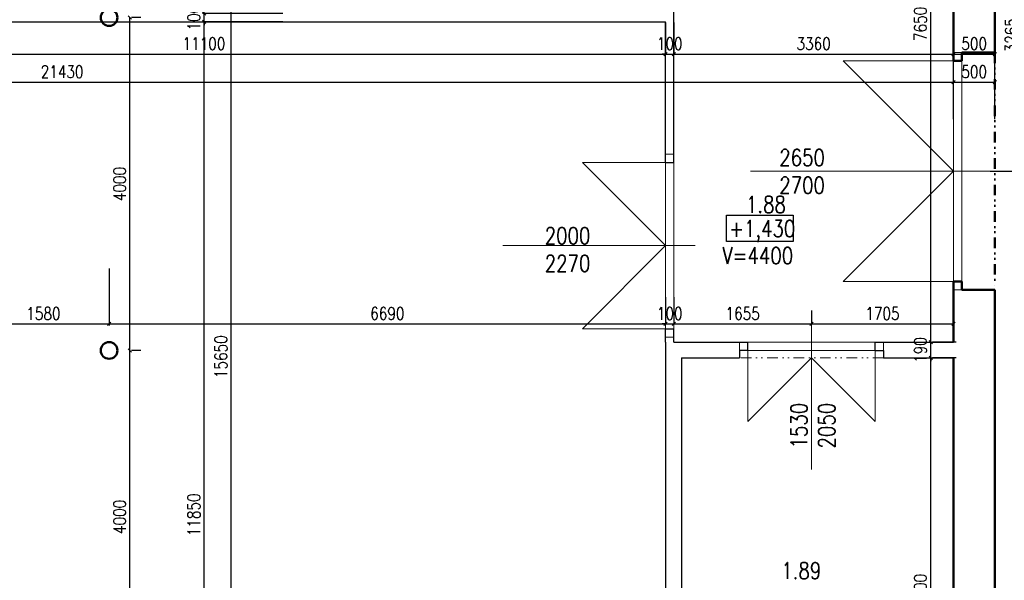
# Model space of a CAD drawing. Header units: millimetres. Extents: x -238874 to 551972, y -298952 to 658415.
# Tile 82 of 256: x 51333 to 63170, y 20988 to 27725. Entities that reach past the tile are written whole.
import ezdxf

# ---------------------------------------------------------------- set-up
doc = ezdxf.new("R2010")
doc.units = ezdxf.units.MM
doc.header["$LTSCALE"] = 20
doc.linetypes.add('DIVIDE2', pattern=[15.875, 6.35, -3.175, 0, -3.175, 0, -3.175])
for name, color, linetype in [('ALP', 141, 'Continuous'), ('CZ', 255, 'Continuous'), ('KOTY', 8, 'Continuous'), ('ZDP', 50, 'Continuous')]:
    doc.layers.add(name, color=color, linetype=linetype)
doc.layers.add('NOSNÉ', color=8, linetype='Continuous', lineweight=50)
doc.layers.add('PRUCHODY', color=7, linetype='Continuous', lineweight=18)
doc.styles.add('SIMPLEX', font='SIMPLEX.shx', dxfattribs={"width": 0.8, "bigfont": 'CAD13.shx'})
doc.styles.get("Standard").update_dxf_attribs({"font": 'simplex.shx', "width": 0.8})
doc.dimstyles.new('CKA', dxfattribs={"dimtxt": 200, "dimasz": 40, "dimexe": 20, "dimexo": 0.2, "dimgap": 50, "dimtad": 1, "dimdec": 0, "dimrnd": 1, "dimzin": 0, "dimdsep": 46, "dimtxsty": 'Standard', "dimblk1": 'OBLIQUE', "dimblk2": 'OBLIQUE', "dimsah": 1, "dimcen": 0.09, "dimclrd": 253, "dimclre": 253, "dimclrt": 253, "dimadec": 0, "dimazin": 0, "dimtfac": 1, "dimtdec": 0, "dimtix": 1, "dimtmove": 2, "dimatfit": 3, "dimfxl": 1, "dimtolj": 1, "dimtzin": 0, "dimarcsym": 0})

# ---------------------------------------------------------------- blocks, each defined once
blk = doc.blocks.new('_OBLIQUE')
at = {"color": 0, "linetype": 'ByBlock'}
blk.add_line((-0.5, -0.5), (0.5, 0.5), dxfattribs=at)
blk = doc.blocks.new('*D129')
at = {"layer": 'DEFPOINTS', "color": 0, "transparency": 16777216}
for p in [(52408, 23750), (52659, 23750), (57018, 19750)]:
    blk.add_point(p, dxfattribs=at)
at = {"layer": 'KOTY', "lineweight": -2, "transparency": 16777216}
for p, q in [((52659, 19750), (52659, 23750)), ((52789, 23750), (52679, 23750))]:
    blk.add_line(p, q, dxfattribs=at)
at = {"layer": 'KOTY', "lineweight": -2, "transparency": 16777216, "xscale": 40, "yscale": 40, "zscale": 40}
for p, rotation in [((52659, 23750), 90), ((52659, 19750), 270)]:
    blk.add_blockref('_OBLIQUE', p, dxfattribs=dict(at, rotation=rotation))
at = {"layer": 'KOTY', "transparency": 16777216, "insert": (52534, 21750), "char_height": 150, "attachment_point": 5, "rotation": 90, "style": 'SIMPLEX'}
blk.add_mtext('\\A1;4000', dxfattribs=at)
blk = doc.blocks.new('*D130')
at = {"layer": 'DEFPOINTS', "color": 0, "transparency": 16777216}
for p in [(53552, 27700), (54878, 27700), (51468, 15850)]:
    blk.add_point(p, dxfattribs=at)
at = {"layer": 'KOTY', "lineweight": -2, "transparency": 16777216}
for p, q in [((54497, 27700), (53532, 27700)), ((53552, 15850), (53552, 27700))]:
    blk.add_line(p, q, dxfattribs=at)
at = {"layer": 'KOTY', "lineweight": -2, "transparency": 16777216, "xscale": 40, "yscale": 40, "zscale": 40}
for p, rotation in [((53552, 27700), 90), ((53552, 15850), 270)]:
    blk.add_blockref('_OBLIQUE', p, dxfattribs=dict(at, rotation=rotation))
at = {"layer": 'KOTY', "transparency": 16777216, "insert": (53427, 21775), "char_height": 150, "attachment_point": 5, "rotation": 90, "style": 'SIMPLEX'}
blk.add_mtext('\\A1;11850', dxfattribs=at)
blk = doc.blocks.new('*D131')
at = {"layer": 'DEFPOINTS', "color": 0, "transparency": 16777216}
for p in [(53345, 31500), (53877, 31500), (53345, 15850)]:
    blk.add_point(p, dxfattribs=at)
at = {"layer": 'KOTY', "lineweight": -2, "transparency": 16777216}
for p, q in [((53726, 31500), (53897, 31500)), ((53877, 15850), (53877, 31500))]:
    blk.add_line(p, q, dxfattribs=at)
at = {"layer": 'KOTY', "lineweight": -2, "transparency": 16777216, "xscale": 40, "yscale": 40, "zscale": 40}
for p, rotation in [((53877, 31500), 90), ((53877, 15850), 270)]:
    blk.add_blockref('_OBLIQUE', p, dxfattribs=dict(at, rotation=rotation))
at = {"layer": 'KOTY', "transparency": 16777216, "insert": (53752, 23675), "char_height": 150, "attachment_point": 5, "rotation": 90, "style": 'SIMPLEX'}
blk.add_mtext('\\A1;15650', dxfattribs=at)
blk = doc.blocks.new('*D132')
at = {"layer": 'DEFPOINTS', "color": 0, "transparency": 16777216}
for p in [(62212, 23660), (62287, 23660), (62287, 18060)]:
    blk.add_point(p, dxfattribs=at)
at = {"layer": 'KOTY', "lineweight": -2, "transparency": 16777216}
for p, q in [((62287, 18060), (62287, 23660)), ((62593, 23660), (62307, 23660))]:
    blk.add_line(p, q, dxfattribs=at)
at = {"layer": 'KOTY', "lineweight": -2, "transparency": 16777216, "xscale": 40, "yscale": 40, "zscale": 40}
for p, rotation in [((62287, 23660), 90), ((62287, 18060), 270)]:
    blk.add_blockref('_OBLIQUE', p, dxfattribs=dict(at, rotation=rotation))
at = {"layer": 'KOTY', "transparency": 16777216, "insert": (62162, 20860), "char_height": 150, "attachment_point": 5, "rotation": 90, "style": 'SIMPLEX'}
blk.add_mtext('\\A1;5600', dxfattribs=at)
blk = doc.blocks.new('*D133')
at = {"layer": 'DEFPOINTS', "color": 0, "transparency": 16777216}
for p in [(67388, 29170), (63058, 15350), (69338, 15350)]:
    blk.add_point(p, dxfattribs=at)
at = {"layer": 'KOTY', "lineweight": -2, "transparency": 16777216}
for p, q in [((69338, 29170), (69338, 15350)), ((63439, 15350), (69358, 15350))]:
    blk.add_line(p, q, dxfattribs=at)
at = {"layer": 'KOTY', "lineweight": -2, "transparency": 16777216, "xscale": 40, "yscale": 40, "zscale": 40}
for p, rotation in [((69338, 29170), 90), ((69338, 15350), 270)]:
    blk.add_blockref('_OBLIQUE', p, dxfattribs=dict(at, rotation=rotation))
at = {"layer": 'KOTY', "transparency": 16777216, "insert": (69213, 22260), "char_height": 150, "attachment_point": 5, "rotation": 90, "style": 'SIMPLEX'}
blk.add_mtext('\\A1;13820', dxfattribs=at)
blk = doc.blocks.new('*D192')
at = {"layer": 'DEFPOINTS', "color": 0, "transparency": 16777216}
for p in [(47998, 27312), (59098, 27312), (59098, 27312)]:
    blk.add_point(p, dxfattribs=at)
at = {"layer": 'KOTY', "lineweight": -2, "transparency": 16777216}
for p, q in [((59098, 27692), (59098, 27332)), ((47998, 27312), (59098, 27312))]:
    blk.add_line(p, q, dxfattribs=at)
at = {"layer": 'KOTY', "lineweight": -2, "transparency": 16777216, "xscale": 40, "yscale": 40, "zscale": 40, "rotation": 180}
blk.add_blockref('_OBLIQUE', (47998, 27312), dxfattribs=at)
at = {"layer": 'KOTY', "lineweight": -2, "transparency": 16777216, "xscale": 40, "yscale": 40, "zscale": 40}
blk.add_blockref('_OBLIQUE', (59098, 27312), dxfattribs=at)
at = {"layer": 'KOTY', "transparency": 16777216, "insert": (53548, 27437), "char_height": 150, "attachment_point": 5, "style": 'SIMPLEX'}
blk.add_mtext('\\A1;11100', dxfattribs=at)
blk = doc.blocks.new('*D193')
at = {"layer": 'DEFPOINTS', "color": 0, "transparency": 16777216}
for p in [(50828, 25116), (52408, 25116), (52408, 24069)]:
    blk.add_point(p, dxfattribs=at)
at = {"layer": 'KOTY', "lineweight": -2, "transparency": 16777216}
for p, q in [((52408, 24736), (52408, 24049)), ((50828, 24069), (52408, 24069))]:
    blk.add_line(p, q, dxfattribs=at)
at = {"layer": 'KOTY', "lineweight": -2, "transparency": 16777216, "xscale": 40, "yscale": 40, "zscale": 40, "rotation": 180}
blk.add_blockref('_OBLIQUE', (50828, 24069), dxfattribs=at)
at = {"layer": 'KOTY', "lineweight": -2, "transparency": 16777216, "xscale": 40, "yscale": 40, "zscale": 40}
blk.add_blockref('_OBLIQUE', (52408, 24069), dxfattribs=at)
at = {"layer": 'KOTY', "transparency": 16777216, "insert": (51618, 24194), "char_height": 150, "attachment_point": 5, "style": 'SIMPLEX'}
blk.add_mtext('\\A1;1580', dxfattribs=at)
blk = doc.blocks.new('*D194')
at = {"layer": 'DEFPOINTS', "color": 0, "transparency": 16777216}
for p in [(62558, 26975), (41128, 26648), (62558, 26148)]:
    blk.add_point(p, dxfattribs=at)
at = {"layer": 'KOTY', "lineweight": -2, "transparency": 16777216}
for p, q in [((62558, 26529), (62558, 26995)), ((41128, 26975), (62558, 26975))]:
    blk.add_line(p, q, dxfattribs=at)
at = {"layer": 'KOTY', "lineweight": -2, "transparency": 16777216, "xscale": 40, "yscale": 40, "zscale": 40, "rotation": 180}
blk.add_blockref('_OBLIQUE', (41128, 26975), dxfattribs=at)
at = {"layer": 'KOTY', "lineweight": -2, "transparency": 16777216, "xscale": 40, "yscale": 40, "zscale": 40}
blk.add_blockref('_OBLIQUE', (62558, 26975), dxfattribs=at)
at = {"layer": 'KOTY', "transparency": 16777216, "insert": (51843, 27100), "char_height": 150, "attachment_point": 5, "style": 'SIMPLEX'}
blk.add_mtext('\\A1;21430', dxfattribs=at)
blk = doc.blocks.new('*D250')
at = {"layer": 'DEFPOINTS', "color": 0, "transparency": 16777216}
for p in [(59198, 27312), (62558, 27330), (62558, 27312)]:
    blk.add_point(p, dxfattribs=at)
at = {"layer": 'KOTY', "lineweight": -2, "transparency": 16777216}
for p, q in [((59198, 27312), (62558, 27312)), ((62558, 26949), (62558, 27292))]:
    blk.add_line(p, q, dxfattribs=at)
at = {"layer": 'KOTY', "lineweight": -2, "transparency": 16777216, "xscale": 40, "yscale": 40, "zscale": 40, "rotation": 180}
blk.add_blockref('_OBLIQUE', (59198, 27312), dxfattribs=at)
at = {"layer": 'KOTY', "lineweight": -2, "transparency": 16777216, "xscale": 40, "yscale": 40, "zscale": 40}
blk.add_blockref('_OBLIQUE', (62558, 27312), dxfattribs=at)
at = {"layer": 'KOTY', "transparency": 16777216, "insert": (60878, 27437), "char_height": 150, "attachment_point": 5, "style": 'SIMPLEX'}
blk.add_mtext('\\A1;3360', dxfattribs=at)
blk = doc.blocks.new('*D251')
at = {"layer": 'DEFPOINTS', "color": 0, "transparency": 16777216}
for p in [(62558, 24069), (60853, 23850), (62558, 23850)]:
    blk.add_point(p, dxfattribs=at)
at = {"layer": 'KOTY', "lineweight": -2, "transparency": 16777216}
for p, q in [((62558, 24231), (62558, 24089)), ((60853, 24069), (62558, 24069))]:
    blk.add_line(p, q, dxfattribs=at)
at = {"layer": 'KOTY', "lineweight": -2, "transparency": 16777216, "xscale": 40, "yscale": 40, "zscale": 40, "rotation": 180}
blk.add_blockref('_OBLIQUE', (60853, 24069), dxfattribs=at)
at = {"layer": 'KOTY', "lineweight": -2, "transparency": 16777216, "xscale": 40, "yscale": 40, "zscale": 40}
blk.add_blockref('_OBLIQUE', (62558, 24069), dxfattribs=at)
at = {"layer": 'KOTY', "transparency": 16777216, "insert": (61705, 24194), "char_height": 150, "attachment_point": 5, "style": 'SIMPLEX'}
blk.add_mtext('\\A1;1705', dxfattribs=at)
blk = doc.blocks.new('*D254')
at = {"layer": 'DEFPOINTS', "color": 0, "transparency": 16777216}
for p in [(52408, 27750), (52659, 27750), (52408, 23750)]:
    blk.add_point(p, dxfattribs=at)
at = {"layer": 'KOTY', "lineweight": -2, "transparency": 16777216}
for p, q in [((52659, 23750), (52659, 27750)), ((52789, 27750), (52679, 27750))]:
    blk.add_line(p, q, dxfattribs=at)
at = {"layer": 'KOTY', "lineweight": -2, "transparency": 16777216, "xscale": 40, "yscale": 40, "zscale": 40}
for p, rotation in [((52659, 27750), 90), ((52659, 23750), 270)]:
    blk.add_blockref('_OBLIQUE', p, dxfattribs=dict(at, rotation=rotation))
at = {"layer": 'KOTY', "transparency": 16777216, "insert": (52534, 25750), "char_height": 150, "attachment_point": 5, "rotation": 90, "style": 'SIMPLEX'}
blk.add_mtext('\\A1;4000', dxfattribs=at)
blk = doc.blocks.new('*D255')
at = {"layer": 'DEFPOINTS', "color": 0, "transparency": 16777216}
for p in [(52408, 25116), (59098, 24069), (59098, 24010)]:
    blk.add_point(p, dxfattribs=at)
at = {"layer": 'KOTY', "lineweight": -2, "transparency": 16777216}
for p, q in [((59098, 24391), (59098, 24089)), ((52408, 24069), (59098, 24069))]:
    blk.add_line(p, q, dxfattribs=at)
at = {"layer": 'KOTY', "lineweight": -2, "transparency": 16777216, "xscale": 40, "yscale": 40, "zscale": 40, "rotation": 180}
blk.add_blockref('_OBLIQUE', (52408, 24069), dxfattribs=at)
at = {"layer": 'KOTY', "lineweight": -2, "transparency": 16777216, "xscale": 40, "yscale": 40, "zscale": 40}
blk.add_blockref('_OBLIQUE', (59098, 24069), dxfattribs=at)
at = {"layer": 'KOTY', "transparency": 16777216, "insert": (55753, 24194), "char_height": 150, "attachment_point": 5, "style": 'SIMPLEX'}
blk.add_mtext('\\A1;6690', dxfattribs=at)
blk = doc.blocks.new('*D256')
at = {"layer": 'DEFPOINTS', "color": 0, "transparency": 16777216}
for p in [(59198, 24069), (59098, 24010), (59198, 24010)]:
    blk.add_point(p, dxfattribs=at)
at = {"layer": 'KOTY', "lineweight": -2, "transparency": 16777216}
for p, q in [((59198, 24391), (59198, 24089)), ((59098, 24069), (59058, 24069)), ((59098, 24069), (59198, 24069)), ((59198, 24069), (59238, 24069))]:
    blk.add_line(p, q, dxfattribs=at)
at = {"layer": 'KOTY', "lineweight": -2, "transparency": 16777216, "xscale": 40, "yscale": 40, "zscale": 40}
blk.add_blockref('_OBLIQUE', (59098, 24069), dxfattribs=at)
at = {"layer": 'KOTY', "lineweight": -2, "transparency": 16777216, "xscale": 40, "yscale": 40, "zscale": 40, "rotation": 180}
blk.add_blockref('_OBLIQUE', (59198, 24069), dxfattribs=at)
at = {"layer": 'KOTY', "transparency": 16777216, "insert": (59148, 24194), "char_height": 150, "attachment_point": 5, "style": 'SIMPLEX'}
blk.add_mtext('\\A1;100', dxfattribs=at)
blk = doc.blocks.new('*D257')
at = {"layer": 'DEFPOINTS', "color": 0, "transparency": 16777216}
for p in [(60853, 24069), (59198, 23850), (60853, 23850)]:
    blk.add_point(p, dxfattribs=at)
at = {"layer": 'KOTY', "lineweight": -2, "transparency": 16777216}
for p, q in [((60853, 24231), (60853, 24089)), ((59198, 24069), (60853, 24069))]:
    blk.add_line(p, q, dxfattribs=at)
at = {"layer": 'KOTY', "lineweight": -2, "transparency": 16777216, "xscale": 40, "yscale": 40, "zscale": 40, "rotation": 180}
blk.add_blockref('_OBLIQUE', (59198, 24069), dxfattribs=at)
at = {"layer": 'KOTY', "lineweight": -2, "transparency": 16777216, "xscale": 40, "yscale": 40, "zscale": 40}
blk.add_blockref('_OBLIQUE', (60853, 24069), dxfattribs=at)
at = {"layer": 'KOTY', "transparency": 16777216, "insert": (60025, 24194), "char_height": 150, "attachment_point": 5, "style": 'SIMPLEX'}
blk.add_mtext('\\A1;1655', dxfattribs=at)
blk = doc.blocks.new('*D259')
at = {"layer": 'DEFPOINTS', "color": 0, "transparency": 16777216}
for p in [(53552, 27800), (54878, 27800), (54878, 27700)]:
    blk.add_point(p, dxfattribs=at)
at = {"layer": 'KOTY', "lineweight": -2, "transparency": 16777216}
for p, q in [((53552, 27800), (53552, 27840)), ((54497, 27800), (53532, 27800)), ((53552, 27700), (53552, 27800)), ((53552, 27700), (53552, 27660))]:
    blk.add_line(p, q, dxfattribs=at)
at = {"layer": 'KOTY', "lineweight": -2, "transparency": 16777216, "xscale": 40, "yscale": 40, "zscale": 40}
for p, rotation in [((53552, 27800), 270), ((53552, 27700), 90)]:
    blk.add_blockref('_OBLIQUE', p, dxfattribs=dict(at, rotation=rotation))
at = {"layer": 'KOTY', "transparency": 16777216, "insert": (53427, 27750), "char_height": 150, "attachment_point": 5, "rotation": 90, "style": 'SIMPLEX'}
blk.add_mtext('\\A1;100', dxfattribs=at)
blk = doc.blocks.new('*D262')
at = {"layer": 'DEFPOINTS', "color": 0, "transparency": 16777216}
for p in [(59098, 27312), (59198, 27312), (59198, 27312)]:
    blk.add_point(p, dxfattribs=at)
at = {"layer": 'KOTY', "lineweight": -2, "transparency": 16777216}
for p, q in [((59198, 27692), (59198, 27332)), ((59098, 27312), (59058, 27312)), ((59098, 27312), (59198, 27312)), ((59198, 27312), (59238, 27312))]:
    blk.add_line(p, q, dxfattribs=at)
at = {"layer": 'KOTY', "lineweight": -2, "transparency": 16777216, "xscale": 40, "yscale": 40, "zscale": 40}
blk.add_blockref('_OBLIQUE', (59098, 27312), dxfattribs=at)
at = {"layer": 'KOTY', "lineweight": -2, "transparency": 16777216, "xscale": 40, "yscale": 40, "zscale": 40, "rotation": 180}
blk.add_blockref('_OBLIQUE', (59198, 27312), dxfattribs=at)
at = {"layer": 'KOTY', "transparency": 16777216, "insert": (59148, 27437), "char_height": 150, "attachment_point": 5, "style": 'SIMPLEX'}
blk.add_mtext('\\A1;100', dxfattribs=at)
blk = doc.blocks.new('*D264')
at = {"layer": 'DEFPOINTS', "color": 0, "transparency": 16777216}
for p in [(63380, 29170), (63380, 25905), (63380, 25905)]:
    blk.add_point(p, dxfattribs=at)
at = {"layer": 'KOTY', "lineweight": -2, "transparency": 16777216}
for p, q in [((63380, 29170), (63380, 25905)), ((63000, 25905), (63360, 25905))]:
    blk.add_line(p, q, dxfattribs=at)
at = {"layer": 'KOTY', "lineweight": -2, "transparency": 16777216, "xscale": 40, "yscale": 40, "zscale": 40}
for p, rotation in [((63380, 29170), 90), ((63380, 25905), 270)]:
    blk.add_blockref('_OBLIQUE', p, dxfattribs=dict(at, rotation=rotation))
at = {"layer": 'KOTY', "transparency": 16777216, "insert": (63255, 27538), "char_height": 150, "attachment_point": 5, "rotation": 90, "style": 'SIMPLEX'}
blk.add_mtext('\\A1;3265', dxfattribs=at)
blk = doc.blocks.new('*D265')
at = {"layer": 'DEFPOINTS', "color": 0, "transparency": 16777216}
for p in [(63058, 26975), (62558, 26148), (63058, 26148)]:
    blk.add_point(p, dxfattribs=at)
at = {"layer": 'KOTY', "lineweight": -2, "transparency": 16777216}
for p, q in [((63058, 26529), (63058, 26995)), ((62558, 26975), (63058, 26975))]:
    blk.add_line(p, q, dxfattribs=at)
at = {"layer": 'KOTY', "lineweight": -2, "transparency": 16777216, "xscale": 40, "yscale": 40, "zscale": 40, "rotation": 180}
blk.add_blockref('_OBLIQUE', (62558, 26975), dxfattribs=at)
at = {"layer": 'KOTY', "lineweight": -2, "transparency": 16777216, "xscale": 40, "yscale": 40, "zscale": 40}
blk.add_blockref('_OBLIQUE', (63058, 26975), dxfattribs=at)
at = {"layer": 'KOTY', "transparency": 16777216, "insert": (62808, 27100), "char_height": 150, "attachment_point": 5, "style": 'SIMPLEX'}
blk.add_mtext('\\A1;500', dxfattribs=at)
blk = doc.blocks.new('*D266')
at = {"layer": 'DEFPOINTS', "color": 0, "transparency": 16777216}
for p in [(62287, 31500), (63077, 31500), (62212, 23850)]:
    blk.add_point(p, dxfattribs=at)
at = {"layer": 'KOTY', "lineweight": -2, "transparency": 16777216}
for p, q in [((62696, 31500), (62267, 31500)), ((62287, 23850), (62287, 31500))]:
    blk.add_line(p, q, dxfattribs=at)
at = {"layer": 'KOTY', "lineweight": -2, "transparency": 16777216, "xscale": 40, "yscale": 40, "zscale": 40}
for p, rotation in [((62287, 31500), 90), ((62287, 23850), 270)]:
    blk.add_blockref('_OBLIQUE', p, dxfattribs=dict(at, rotation=rotation))
at = {"layer": 'KOTY', "transparency": 16777216, "insert": (62162, 27675), "char_height": 150, "attachment_point": 5, "rotation": 90, "style": 'SIMPLEX'}
blk.add_mtext('\\A1;7650', dxfattribs=at)
blk = doc.blocks.new('*D267')
at = {"layer": 'DEFPOINTS', "color": 0, "transparency": 16777216}
for p in [(62212, 23850), (62287, 23850), (62212, 23660)]:
    blk.add_point(p, dxfattribs=at)
at = {"layer": 'KOTY', "lineweight": -2, "transparency": 16777216}
for p, q in [((62287, 23850), (62287, 23890)), ((62287, 23660), (62287, 23850)), ((62593, 23850), (62307, 23850)), ((62287, 23660), (62287, 23620))]:
    blk.add_line(p, q, dxfattribs=at)
at = {"layer": 'KOTY', "lineweight": -2, "transparency": 16777216, "xscale": 40, "yscale": 40, "zscale": 40}
for p, rotation in [((62287, 23850), 270), ((62287, 23660), 90)]:
    blk.add_blockref('_OBLIQUE', p, dxfattribs=dict(at, rotation=rotation))
at = {"layer": 'KOTY', "transparency": 16777216, "insert": (62162, 23755), "char_height": 150, "attachment_point": 5, "rotation": 90, "style": 'SIMPLEX'}
blk.add_mtext('\\A1;190', dxfattribs=at)
blk = doc.blocks.new('*D269')
at = {"layer": 'DEFPOINTS', "color": 0, "transparency": 16777216}
for p in [(62558, 27330), (63058, 27330), (63058, 27312)]:
    blk.add_point(p, dxfattribs=at)
at = {"layer": 'KOTY', "lineweight": -2, "transparency": 16777216}
for p, q in [((62558, 27312), (63058, 27312)), ((63058, 26949), (63058, 27292))]:
    blk.add_line(p, q, dxfattribs=at)
at = {"layer": 'KOTY', "lineweight": -2, "transparency": 16777216, "xscale": 40, "yscale": 40, "zscale": 40, "rotation": 180}
blk.add_blockref('_OBLIQUE', (62558, 27312), dxfattribs=at)
at = {"layer": 'KOTY', "lineweight": -2, "transparency": 16777216, "xscale": 40, "yscale": 40, "zscale": 40}
blk.add_blockref('_OBLIQUE', (63058, 27312), dxfattribs=at)
at = {"layer": 'KOTY', "transparency": 16777216, "insert": (62808, 27437), "char_height": 150, "attachment_point": 5, "style": 'SIMPLEX'}
blk.add_mtext('\\A1;500', dxfattribs=at)

msp = doc.modelspace()

# ---------------------------------------------------------------- linework, layer by layer
at = {"layer": 'ALP'}
for p, q in [((59197.962, 26010.047), (59197.962, 31500.047)), ((59197.962, 26010.047), (59197.962, 31500.047)), ((50657.962, 27700.047), (59097.962, 27700.047)), ((50657.962, 27700.047), (59097.962, 27700.047)), ((59097.962, 26010.047), (59097.962, 27700.047)), ((59097.962, 26010.047), (59097.962, 27700.047)), ((59097.962, 26010.047), (59197.962, 26010.047)), ((59097.962, 26010.047), (59197.962, 26010.047)), ((59097.962, 23850.047), (59097.962, 24010.047)), ((59097.962, 24010.047), (59197.962, 24010.047)), ((59097.962, 23850.047), (59097.962, 24010.047)), ((59097.962, 24010.047), (59197.962, 24010.047)), ((59197.962, 23850.047), (59197.962, 24010.047)), ((59197.962, 23850.047), (59197.962, 24010.047))]:
    msp.add_line(p, q, dxfattribs=at)
at = {"layer": 'CZ', "color": 7}
msp.add_lwpolyline([(59831.483, 25376.241), (60630.51, 25376.241), (60630.51, 25060.304), (59831.483, 25060.304)], close=True, dxfattribs=at)
at = {"layer": 'NOSNÉ'}
for p, q in [((62557.962, 29700.047), (62557.962, 27230.047)), ((63057.962, 29170.047), (63057.962, 27330.047)), ((62557.962, 27230.047), (62657.962, 27230.047)), ((63057.962, 27330.047), (62657.962, 27330.047)), ((62657.962, 27230.047), (62657.962, 27330.047)), ((62557.962, 24580.047), (62557.962, 23850.047)), ((62557.962, 24580.047), (62657.962, 24580.047)), ((62657.962, 24580.047), (62657.962, 24480.047)), ((62657.962, 24480.047), (63057.962, 24480.047)), ((63057.962, 24480.047), (63057.962, 18110.047)), ((62557.962, 23660.047), (62557.962, 18060.047))]:
    msp.add_line(p, q, dxfattribs=at)
at = {"layer": 'NOSNÉ', "linetype": 'DIVIDE2'}
msp.add_line((63057.962, 27330.047), (63057.962, 24480.047), dxfattribs=at)
at = {"layer": 'NOSNÉ'}
for centre in [(52407.962, 27750.047), (52407.962, 23750.047)]:
    msp.add_circle(centre, 100, dxfattribs=at)
at = {"layer": 'PRUCHODY'}
for p, q in [((62557.962, 27230.047), (61232.962, 27230.047)), ((61232.962, 27230.047), (62557.962, 25905.047)), ((62657.962, 27330.047), (62557.962, 27330.047)), ((62557.962, 24580.047), (62557.962, 27230.047)), ((62657.962, 27230.047), (62657.962, 24580.047)), ((59097.962, 26110.047), (59197.962, 26110.047)), ((59097.962, 25010.047), (58097.962, 26010.047)), ((58097.962, 26010.047), (59097.962, 26010.047)), ((59097.962, 26010.047), (59097.962, 24010.047)), ((59197.962, 24010.047), (59197.962, 26010.047)), ((60117.438, 25905.047), (63567.438, 25905.047)), ((62557.962, 25905.047), (61232.962, 24580.047)), ((59454.15, 25010.047), (57140.14, 25010.047)), ((58097.962, 24010.047), (59097.962, 25010.047)), ((61232.962, 24580.047), (62557.962, 24580.047)), ((62657.962, 24480.047), (62557.962, 24480.047)), ((60852.962, 24174.293), (60852.962, 22321.397)), ((59097.962, 24010.047), (58097.962, 24010.047)), ((59197.962, 23910.047), (59097.962, 23910.047)), ((59987.962, 23850.047), (59987.962, 23750.047)), ((60087.962, 23850.047), (61617.962, 23850.047)), ((60852.962, 23850.047), (60852.962, 22860.047)), ((61717.962, 23850.047), (61717.962, 23750.047)), ((60087.962, 23750.047), (61617.962, 23750.047)), ((60087.962, 23660.047), (60087.962, 23750.047)), ((61617.962, 23750.047), (61617.962, 23660.047)), ((61617.962, 23750.047), (61617.962, 22895.047)), ((60087.962, 23660.047), (60087.962, 22895.047)), ((60852.962, 23660.047), (60087.962, 22895.047)), ((61617.962, 22895.047), (60852.962, 23660.047))]:
    msp.add_line(p, q, dxfattribs=at)
at = {"layer": 'PRUCHODY', "linetype": 'DIVIDE2'}
msp.add_line((61717.962, 23660.047), (59987.962, 23660.047), dxfattribs=at)
at = {"layer": 'ZDP'}
for p, q in [((59097.962, 23850.047), (59097.962, 17200.047)), ((59197.962, 23850.047), (60087.962, 23850.047)), ((60087.962, 23750.047), (60087.962, 23850.047)), ((61617.962, 23850.047), (62557.962, 23850.047)), ((61617.962, 23750.047), (61617.962, 23850.047)), ((60087.962, 23750.047), (59987.962, 23750.047)), ((59987.962, 23750.047), (59987.962, 23660.047)), ((61617.962, 23750.047), (61717.962, 23750.047)), ((61717.962, 23750.047), (61717.962, 23660.047)), ((59287.962, 23660.047), (59287.962, 18060.047)), ((59287.962, 23660.047), (59987.962, 23660.047)), ((61717.962, 23660.047), (62557.962, 23660.047))]:
    msp.add_line(p, q, dxfattribs=at)

# ---------------------------------------------------------------- texts
at = {"layer": 'CZ', "color": 7, "char_height": 200, "width": 1830.1, "attachment_point": 1}
for s, insert in [('2650\\P2700', (60464.767, 26168.422)), ('1.88', (60064.27, 25604.029)), ('2000\\P2270', (57645.383, 25229.107)), ('+1,430', (59862.319, 25314.42)), ('V=4400', (59781.683, 24989.707)), ('1.89', (60489.084, 21203.659))]:
    msp.add_mtext(s, dxfattribs=dict(at, insert=insert))
at = {"layer": 'CZ', "color": 7, "insert": (60602.11, 22571.796), "char_height": 200, "width": 1830.1, "attachment_point": 1, "rotation": 90}
msp.add_mtext('1530\\P2050', dxfattribs=at)

# ---------------------------------------------------------------- dimensions: what is measured, and where the dimension line sits
at = {"layer": 'KOTY'}
for base, p1, p2, angle, text, picture, middle in [((53877.451, 31500.047), (53345.302, 15850.047), (53345.302, 31500.047), 270, '15650', '*D131', (53752.451, 23675.047)), ((62286.909, 31500.047), (62211.764, 23850.047), (63076.764, 31500.047), 90, '7650', '*D266', (62161.909, 27675.047)), ((63380.354, 25905.047), (63380.354, 29170.047), (63380.354, 25905.047), 270, '3265', '*D264', (63255.354, 27537.547)), ((69337.962, 15350.047), (67387.962, 29170.047), (63057.962, 15350.047), 270, '13820', '*D133', (69212.962, 22260.047)), ((53552.342, 27800.047), (54877.962, 27700.047), (54877.962, 27800.047), 270, '100', '*D259', (53427.342, 27750.047)), ((53552.342, 27700.047), (51467.962, 15850.047), (54877.962, 27700.047), 270, '11850', '*D130', (53427.342, 21775.047)), ((52658.699, 27750.047), (52407.962, 23750.047), (52407.962, 27750.047), 90, '4000', '*D254', (52533.699, 25750.047)), ((52407.962, 24068.619), (50827.962, 25116.325), (52407.962, 25116.325), 180, '1580', '*D193', (51617.962, 24193.619)), ((59097.962, 24068.619), (52407.962, 25116.325), (59097.962, 24010.047), 180, '6690', '*D255', (55752.962, 24193.619)), ((59197.962, 24068.619), (59097.962, 24010.047), (59197.962, 24010.047), 180, '100', '*D256', (59147.962, 24193.619)), ((62286.909, 23850.047), (62211.764, 23660.047), (62211.764, 23850.047), 90, '190', '*D267', (62161.909, 23755.047)), ((52658.699, 23750.047), (57017.962, 19750.047), (52407.962, 23750.047), 90, '4000', '*D129', (52533.699, 21750.047)), ((62286.909, 23660.047), (62286.909, 18060.047), (62211.764, 23660.047), 90, '5600', '*D132', (62161.909, 20860.047))]:
    dim = msp.add_linear_dim(base=base, p1=p1, p2=p2, angle=angle, text=text, dimstyle='CKA', override={"dimtxt": 150, "dimexo": 380.774374, "dimtxsty": 'SIMPLEX', "dimse1": 1, "dimclrd": 256, "dimclre": 256, "dimclrt": 256}, dxfattribs=at)
    dim.commit()
    dim.dimension.update_dxf_attribs({"geometry": picture, "text_midpoint": middle})
for base, p1, p2, text, picture, middle in [((59097.962, 27311.697), (47997.962, 27311.697), (59097.962, 27311.697), '11100', '*D192', (53547.962, 27436.697)), ((59197.962, 27311.697), (59097.962, 27311.697), (59197.962, 27311.697), '100', '*D262', (59147.962, 27436.697)), ((62557.962, 27311.697), (59197.962, 27311.697), (62557.962, 27330.047), '3360', '*D250', (60877.962, 27436.697)), ((63057.962, 27311.697), (62557.962, 27330.047), (63057.962, 27330.047), '500', '*D269', (62807.962, 27436.697)), ((62557.962, 26974.885), (41127.962, 26647.796), (62557.962, 26147.796), '21430', '*D194', (51842.962, 27099.885)), ((63057.962, 26974.885), (62557.962, 26147.796), (63057.962, 26147.796), '500', '*D265', (62807.962, 27099.885)), ((60852.962, 24068.619), (59197.962, 23850.047), (60852.962, 23850.047), '1655', '*D257', (60025.462, 24193.619)), ((62557.962, 24068.619), (60852.962, 23850.047), (62557.962, 23850.047), '1705', '*D251', (61705.462, 24193.619))]:
    dim = msp.add_linear_dim(base=base, p1=p1, p2=p2, text=text, dimstyle='CKA', override={"dimtxt": 150, "dimexo": 380.774374, "dimtxsty": 'SIMPLEX', "dimse1": 1, "dimclrd": 256, "dimclre": 256, "dimclrt": 256}, dxfattribs=at)
    dim.commit()
    dim.dimension.update_dxf_attribs({"geometry": picture, "text_midpoint": middle})

doc.saveas('drawing.dxf')
